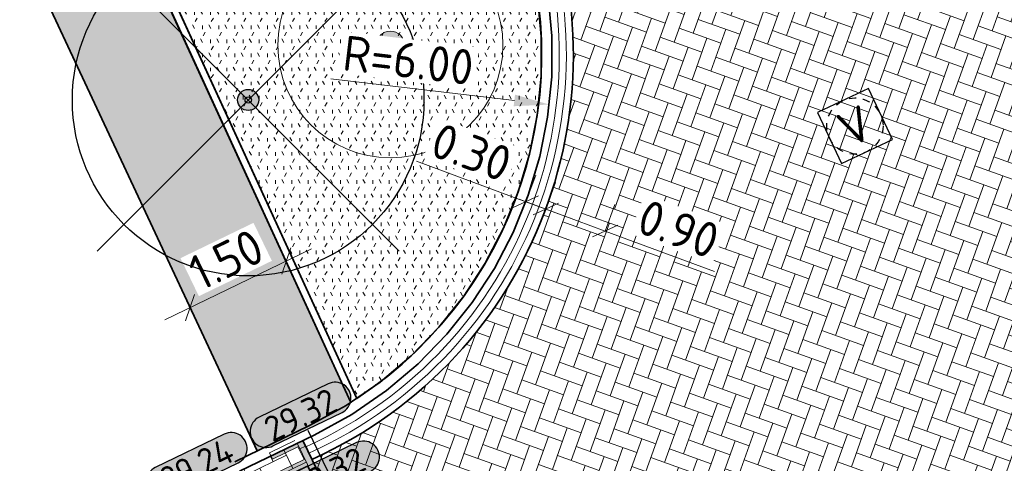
# Model space of a CAD drawing. Header units: metres. Extents: x 199937 to 201628, y 374508 to 375260.
# Tile 156 of 183: x 201397.63 to 201411.64, y 375044.18 to 375050.48. Entities that reach past the tile are written whole.
import ezdxf
from ezdxf.enums import TextEntityAlignment as Align

# ---------------------------------------------------------------- set-up
doc = ezdxf.new("R2010")
doc.units = ezdxf.units.M
for name, pattern in [('HIDDENX2', [0.75, 0.5, -0.25]), ('VH-OPSLUITBAND_100X200', [16, 8, -2, 4, -2]), ('VH-OPSLUITBAND_150X250', [24, 16, -2, 4, -2])]:
    doc.linetypes.add(name, pattern=pattern)
for name, color, linetype, lineweight in [('031___CL_DREMPEL TALUD', 250, 'Continuous', 18), ('B-WE-RI-VWA_RIOOLPUT_VALPUT-S', 20, 'Continuous', 25), ('N-WE-GR-BEPLANTING_CULTUUR-A', 92, 'Continuous', 0), ('N-WE-GR-GROENSTROOK-G', 90, 'Continuous', 35), ('N-WE-OG-HOOGTELIJN-G', 7, 'Continuous', 25), ('N-WE-VH-DREMPEL-G', 30, 'Continuous', 35), ('N-WE-VH-GOOT-G', 170, 'Continuous', 35), ('N-WE-VH-KANTOPSLUITING_OPSLUITBAND_100X200-G', 150, 'VH-OPSLUITBAND_100X200', 35), ('N-WE-VH-KANTOPSLUITING_OPSLUITBAND_150X250-G', 150, 'VH-OPSLUITBAND_150X250', 35), ('N-WE-VH-KANTVERHARDING_STREKLAAG-G', 60, 'Continuous', 18), ('N-WE-VH-VERHARDING_TEGEL-A', 252, 'Continuous', 18), ('N-WE-VH-VERHARDING_TEGEL-G', 252, 'Continuous', 35), ('N-WE-VW-MARKERING-V', 7, 'Continuous', 18), ('X-XX-AL-HOOGTELABEL-S', 7, 'Continuous', 25), ('X-XX-AL-M', 7, 'Continuous', 18), ('X-XX-AL-M-200', 7, 'Continuous', 18)]:
    doc.layers.add(name, color=color, linetype=linetype, lineweight=lineweight)
for name, color, linetype, lineweight, true_color in [('N-WE-GR-BOOM-S', 3, 'Continuous', 25, 0x00ff00), ('N-WE-VH-VERHARDING_BETONSTRAATSTEEN_ROOD-A', 7, 'Continuous', 0, 0xa92c0a), ('V-WE-GR-BOOM-S', 80, 'Continuous', 25, 0x3fff00)]:
    doc.layers.add(name, color=color, linetype=linetype, lineweight=lineweight, true_color=true_color)
doc.styles.add('NLCS-ISO', font='NLCS-ISO.ttf')
doc.styles.add('NLCS-ISO-ANNOTATIEF-T18', font='NLCS-ISO.ttf', dxfattribs={"height": 1.8})
doc.styles.add('NLCS-ISO-ANNOTATIEF-T25', font='NLCS-ISO.ttf', dxfattribs={"height": 2.5})
doc.styles.add('NLCS-ISO-M200-T25', font='NLCS-ISO.ttf', dxfattribs={"height": 0.5})
doc.dimstyles.new('NLCS-ANNOTATIEF-T25-SCHRAP_L2_H1', dxfattribs={"dimtxt": 2.5, "dimasz": 1.4, "dimexe": 2, "dimexo": 2, "dimgap": 0.7, "dimtad": 1, "dimzin": 0, "dimdsep": 46, "dimtxsty": 'NLCS-ISO-ANNOTATIEF-T25', "dimblk": 'OBLIQUE', "dimcen": 0, "dimdle": 2, "dimclrd": 256, "dimclre": 256, "dimclrt": 256, "dimadec": 1, "dimazin": 0, "dimtfac": 1, "dimtdec": 3, "dimtofl": 0, "dimtmove": 0, "dimatfit": 3, "dimldrblk": 'OBLIQUE', "dimfxl": 2, "dimfxlon": 1, "dimtfillclr": 256, "dimtolj": 1, "dimtzin": 0, "dimlwd": -1, "dimlwe": -1, "dimarcsym": 0})
doc.dimstyles.new('NLCS-M200-T25-PIJL_L2_H1', dxfattribs={"dimscale": 0.2, "dimtxt": 2.5, "dimasz": 2.5, "dimexe": 2, "dimexo": 2, "dimgap": 0.7, "dimtad": 1, "dimzin": 0, "dimdsep": 46, "dimtxsty": 'NLCS-ISO-M200-T25', "dimcen": 0, "dimdle": 2, "dimclrd": 256, "dimclre": 256, "dimclrt": 256, "dimadec": 1, "dimazin": 0, "dimtfac": 1, "dimtdec": 3, "dimtofl": 0, "dimtmove": 0, "dimatfit": 3, "dimfxl": 2, "dimfxlon": 1, "dimtfillclr": 256, "dimtolj": 1, "dimtzin": 0, "dimlwd": -1, "dimlwe": -1, "dimarcsym": 0})
doc.dimstyles.new('NLCS-M200-T25-SCHRAP_L2_H1', dxfattribs={"dimscale": 0.2, "dimtxt": 2.5, "dimasz": 1.4, "dimexe": 2, "dimexo": 2, "dimgap": 0.7, "dimtad": 1, "dimzin": 0, "dimdsep": 46, "dimtxsty": 'NLCS-ISO-M200-T25', "dimblk": 'OBLIQUE', "dimcen": 0, "dimdle": 2, "dimclrd": 256, "dimclre": 256, "dimclrt": 256, "dimadec": 1, "dimazin": 0, "dimtfac": 1, "dimtdec": 3, "dimtofl": 0, "dimtmove": 0, "dimatfit": 3, "dimldrblk": 'OBLIQUE', "dimfxl": 2, "dimfxlon": 1, "dimtfillclr": 256, "dimtolj": 1, "dimtzin": 0, "dimlwd": -1, "dimlwe": -1, "dimarcsym": 0})

# ---------------------------------------------------------------- blocks, each defined once
blk = doc.blocks.new('*U8')
at = {"flags": 128}
for points in [[(-2.74999999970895, -0.0999999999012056), (-2.74999999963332, -0.4999999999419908)], [(-2.649999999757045, -0.09999999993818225), (-2.649999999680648, -0.4999999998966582)], [(-2.649999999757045, -0.09999999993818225), (-2.449999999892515, -0.09999999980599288)], [(-2.449999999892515, -0.09999999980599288), (-2.449999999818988, -0.9999999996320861)], [(-2.349999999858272, -0.0999999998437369), (-2.349999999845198, -0.9999999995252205)], [(-2.349999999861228, -0.100000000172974), (-2.149999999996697, -0.1000000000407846)], [(-2.149999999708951, -0.09999999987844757), (-2.14999999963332, -0.4999999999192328)], [(-2.049999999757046, -0.09999999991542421), (-2.049999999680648, -0.4999999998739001)], [(-2.049999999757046, -0.09999999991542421), (-1.849999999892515, -0.09999999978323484)], [(-1.849999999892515, -0.09999999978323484), (-1.849999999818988, -0.9999999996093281)], [(-1.749999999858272, -0.09999999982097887), (-1.749999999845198, -0.9999999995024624)], [(-1.749999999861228, -0.100000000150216), (-1.549999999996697, -0.1000000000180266)], [(-1.54999999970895, -0.09999999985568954), (-1.54999999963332, -0.4999999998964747)], [(-1.449999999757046, -0.09999999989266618), (-1.449999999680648, -0.4999999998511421)], [(-1.449999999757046, -0.09999999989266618), (-1.249999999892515, -0.09999999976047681)], [(-1.249999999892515, -0.09999999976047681), (-1.249999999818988, -0.99999999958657)], [(-1.149999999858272, -0.09999999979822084), (-1.149999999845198, -0.9999999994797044)], [(-1.149999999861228, -0.1000000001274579), (-0.9499999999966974, -0.09999999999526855)], [(-0.9499999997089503, -0.09999999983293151), (-0.9499999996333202, -0.4999999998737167)], [(-0.8499999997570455, -0.09999999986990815), (-0.6499999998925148, -0.09999999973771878)], [(-0.8499999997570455, -0.09999999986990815), (-0.849999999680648, -0.4999999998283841)], [(-0.6499999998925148, -0.09999999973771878), (-0.6499999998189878, -0.999999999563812)], [(-0.5499999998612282, -0.1000000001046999), (-0.3499999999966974, -0.09999999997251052)], [(-0.5499999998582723, -0.09999999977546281), (-0.5499999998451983, -0.9999999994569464)], [(-0.3499999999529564, -0.09999999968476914), (-0.3499999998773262, -0.4999999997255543)], [(-0.2500000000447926, -0.1000000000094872), (-0.05000000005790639, -0.1000000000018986)], [(-0.2500000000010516, -0.09999999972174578), (-0.249999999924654, -0.4999999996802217)], [(-0.05000000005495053, -0.09999999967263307), (-0.04999999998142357, -0.9999999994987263)], [(0.04999999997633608, -0.1000000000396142), (0.2499999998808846, -0.1000000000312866)], [(0.04999999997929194, -0.0999999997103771), (0.04999999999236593, -0.9999999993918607)], [(0.249999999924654, -0.09999999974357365), (0.2500000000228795, -0.4999999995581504)], [(0.3499999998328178, -0.1000000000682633), (0.5499999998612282, -0.1000000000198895)], [(0.3499999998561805, -0.09999999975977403), (0.3500000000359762, -0.4999999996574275)], [(0.549999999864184, -0.09999999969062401), (0.549999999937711, -0.9999999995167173)], [(0.6499999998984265, -0.09999999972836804), (0.6499999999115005, -0.9999999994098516)], [(0.6499999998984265, -0.09999999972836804), (0.849999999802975, -0.09999999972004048)], [(0.8499999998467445, -0.09999999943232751), (0.8499999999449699, -0.4999999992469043)], [(0.9499999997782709, -0.09999999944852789), (0.9499999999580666, -0.4999999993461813)], [(0.9499999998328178, -0.0999999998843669), (1.149999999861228, -0.09999999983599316)], [(1.149999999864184, -0.09999999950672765), (1.149999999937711, -0.9999999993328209)], [(1.249999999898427, -0.09999999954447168), (1.449999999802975, -0.09999999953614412)], [(1.249999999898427, -0.09999999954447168), (1.249999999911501, -0.9999999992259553)], [(1.449999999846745, -0.09999999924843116), (1.44999999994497, -0.499999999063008)], [(1.549999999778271, -0.09999999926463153), (1.549999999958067, -0.499999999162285)], [(1.549999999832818, -0.09999999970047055), (1.749999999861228, -0.0999999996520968)], [(1.749999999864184, -0.0999999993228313), (1.749999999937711, -0.9999999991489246)], [(1.849999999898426, -0.09999999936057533), (2.049999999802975, -0.09999999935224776)], [(1.849999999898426, -0.09999999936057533), (1.8499999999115, -0.9999999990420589)], [(2.049999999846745, -0.0999999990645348), (2.04999999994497, -0.4999999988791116)], [(2.149999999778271, -0.09999999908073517), (2.149999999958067, -0.4999999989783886)], [(2.149999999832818, -0.09999999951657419), (2.349999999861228, -0.09999999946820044)], [(2.349999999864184, -0.09999999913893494), (2.349999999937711, -0.9999999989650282)], [(2.449999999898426, -0.09999999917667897), (2.649999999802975, -0.09999999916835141)], [(2.449999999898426, -0.09999999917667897), (2.4499999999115, -0.9999999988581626)], [(2.649999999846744, -0.09999999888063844), (2.64999999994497, -0.4999999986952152)], [(2.749999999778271, -0.09999999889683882), (2.749999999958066, -0.4999999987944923)], [(-2.649999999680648, -0.4999999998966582), (-2.749999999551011, -0.4999999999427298)], [(-2.049999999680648, -0.4999999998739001), (-2.149999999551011, -0.4999999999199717)], [(-1.449999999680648, -0.4999999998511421), (-1.549999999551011, -0.4999999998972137)], [(-0.849999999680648, -0.4999999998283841), (-0.9499999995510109, -0.4999999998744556)], [(-0.249999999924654, -0.4999999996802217), (-0.3499999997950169, -0.4999999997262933)], [(0.3500000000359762, -0.4999999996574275), (0.2500000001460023, -0.4999999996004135)], [(0.9499999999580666, -0.4999999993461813), (0.8500000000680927, -0.4999999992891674)], [(1.549999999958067, -0.499999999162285), (1.450000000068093, -0.499999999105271)], [(2.149999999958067, -0.4999999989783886), (2.050000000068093, -0.4999999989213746)], [(2.749999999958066, -0.4999999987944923), (2.650000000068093, -0.4999999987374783)], [(-2.449999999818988, -0.9999999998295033), (-2.349999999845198, -0.9999999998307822)], [(-1.849999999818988, -0.9999999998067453), (-1.749999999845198, -0.9999999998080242)], [(-1.249999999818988, -0.9999999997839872), (-1.149999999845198, -0.9999999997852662)], [(-0.6499999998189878, -0.9999999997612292), (-0.5499999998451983, -0.9999999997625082)], [(-0.04999999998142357, -0.9999999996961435), (0.04999999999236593, -0.9999999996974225)], [(0.549999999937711, -0.9999999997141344), (0.6499999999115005, -0.9999999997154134)], [(1.149999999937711, -0.9999999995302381), (1.249999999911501, -0.9999999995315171)], [(1.749999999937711, -0.9999999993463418), (1.8499999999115, -0.9999999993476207)], [(2.349999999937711, -0.9999999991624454), (2.4499999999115, -0.9999999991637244)]]:
    blk.add_lwpolyline(points, dxfattribs=at)
blk = doc.blocks.new('SGR-BOOM_01-SO')
at = {"linetype": 'ByBlock', "lineweight": 18}
h = blk.add_hatch(color=0, dxfattribs=at)
h.dxf.hatch_style = 1
edge = h.paths.add_edge_path()
edge.add_arc((0, 0), 0.25, 0, 360)
at = {"color": 0, "linetype": 'ByBlock', "lineweight": 18}
for radius in [2, 0.25]:
    blk.add_circle((0, 0), radius, dxfattribs=at)
blk = doc.blocks.new('_Oblique')
at = {"color": 0, "linetype": 'ByBlock', "lineweight": -2}
blk.add_line((-0.5, -0.5), (0.5, 0.5), dxfattribs=at)
blk = doc.blocks.new('*D133')
at = {"layer": 'Defpoints', "color": 0, "transparency": 16777216}
for p in [(201401.4251308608, 375047.0541971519), (201401.4251308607, 375047.0541971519), (201400.0565002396, 375046.3922520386)]:
    blk.add_point(p, dxfattribs=at)
at = {"layer": 'X-XX-AL-M', "transparency": 16777216}
for p, q in [((201401.4251308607, 375047.0541971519), (201401.2509694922, 375047.4142913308)), ((201399.6964060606, 375046.2180906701), (201401.7852250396, 375047.2283585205)), ((201400.0565002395, 375046.3922520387), (201399.882338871, 375046.7523462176))]:
    blk.add_line(p, q, dxfattribs=at)
at = {"layer": 'X-XX-AL-M', "transparency": 16777216, "xscale": 0.28, "yscale": 0.28, "zscale": 0.28}
for p, rotation in [((201401.4251308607, 375047.0541971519), 25.81096698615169), ((201400.0565002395, 375046.3922520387), 205.8109669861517)]:
    blk.add_blockref('_Oblique', p, dxfattribs=dict(at, rotation=rotation))
at = {"layer": 'X-XX-AL-M', "transparency": 16777216, "insert": (201400.5710082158, 375047.0743164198), "char_height": 0.5, "attachment_point": 5, "rotation": 25.81096698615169, "style": 'NLCS-ISO-ANNOTATIEF-T25', "bg_fill": 3, "box_fill_scale": 1.1, "bg_fill_color": 256, "bg_fill_true_color": 13158600, "bg_fill_transparency": 0}
blk.add_mtext('\\A1;1.50', dxfattribs=at)
blk = doc.blocks.new('*D253')
at = {"layer": 'Defpoints', "color": 0, "transparency": 16777216}
for p in [(201405.1147182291, 375047.791950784), (201405.958668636, 375047.4793044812), (201405.958668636, 375047.4793044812)]:
    blk.add_point(p, dxfattribs=at)
at = {"layer": 'X-XX-AL-M', "transparency": 16777216}
for p, q in [((201405.1147182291, 375047.791950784), (201405.2536721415, 375048.1670398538)), ((201404.7396291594, 375047.9309046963), (201405.958668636, 375047.4793044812)), ((201405.958668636, 375047.4793044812), (201406.0976225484, 375047.854393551)), ((201405.958668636, 375047.4793044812), (201407.5152882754, 375046.9026457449))]:
    blk.add_line(p, q, dxfattribs=at)
at = {"layer": 'X-XX-AL-M', "transparency": 16777216, "xscale": 0.28, "yscale": 0.28, "zscale": 0.28}
for p, rotation in [((201405.1147182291, 375047.791950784), 159.6725601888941), ((201405.958668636, 375047.4793044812), 339.6725601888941)]:
    blk.add_blockref('_Oblique', p, dxfattribs=dict(at, rotation=rotation))
at = {"layer": 'X-XX-AL-M', "transparency": 16777216, "insert": (201407.0037396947, 375047.5080530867), "char_height": 0.5, "attachment_point": 5, "rotation": 339.67256018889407, "style": 'NLCS-ISO-M200-T25', "bg_fill": 3, "box_fill_scale": 1.1, "bg_fill_color": 256, "bg_fill_true_color": 13158600, "bg_fill_transparency": 0}
blk.add_mtext('\\A1;0.90', dxfattribs=at)
blk = doc.blocks.new('*D254')
at = {"layer": 'Defpoints', "color": 0, "transparency": 16777216}
for p in [(201404.8334014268, 375047.8961662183), (201404.8334014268, 375047.8961662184), (201405.1147182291, 375047.791950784)]:
    blk.add_point(p, dxfattribs=at)
at = {"layer": 'X-XX-AL-M', "transparency": 16777216}
for p, q in [((201404.8334014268, 375047.8961662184), (201403.2767817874, 375048.4728249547)), ((201404.8334014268, 375047.8961662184), (201404.9723553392, 375048.2712552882)), ((201405.1147182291, 375047.7919507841), (201405.2536721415, 375048.1670398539)), ((201405.4898072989, 375047.6529968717), (201404.8334014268, 375047.8961662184))]:
    blk.add_line(p, q, dxfattribs=at)
at = {"layer": 'X-XX-AL-M', "transparency": 16777216, "xscale": 0.28, "yscale": 0.28, "zscale": 0.28}
for p, rotation in [((201404.8334014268, 375047.8961662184), 159.6725601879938), ((201405.1147182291, 375047.7919507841), 339.6725601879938)]:
    blk.add_blockref('_Oblique', p, dxfattribs=dict(at, rotation=rotation))
at = {"layer": 'X-XX-AL-M', "transparency": 16777216, "insert": (201404.0592904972, 375048.5988412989), "char_height": 0.5, "attachment_point": 5, "rotation": 339.67256018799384, "style": 'NLCS-ISO-M200-T25', "bg_fill": 3, "box_fill_scale": 1.1, "bg_fill_color": 256, "bg_fill_true_color": 13158600, "bg_fill_transparency": 0}
blk.add_mtext('\\A1;0.30', dxfattribs=at)
blk = doc.blocks.new('SRI-PUT_VALPUT-SO')
at = {"lineweight": -3, "flags": 128}
blk.add_lwpolyline([(-1.999999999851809, -2.00000000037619), (2.000000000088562, -2.000000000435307), (2.000000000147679, 1.99999999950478), (-2.00000000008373, 1.999999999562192)], close=True, dxfattribs=at)
at = {"linetype": 'HIDDENX2', "lineweight": -3, "ltscale": 0.25}
blk.add_circle((0, 0), 1.999999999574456, dxfattribs=at)
at = {"ltscale": 0.1, "style": 'NLCS-ISO'}
blk.add_text('V', height=2.5, dxfattribs=at).set_placement((-0.002795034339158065, -0.007140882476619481), align=Align.MIDDLE_CENTER)
blk = doc.blocks.new('V-SGR-BOOM_01')
at = {"ltscale": 0.1}
h = blk.add_hatch(color=256, dxfattribs=at)
edge = h.paths.add_edge_path()
edge.add_arc((1.70530256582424e-13, -1.70530256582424e-13), 0.15, 0, 360)
at = {"lineweight": -3}
for p, q in [((-2.146446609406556, 2.146446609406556), (2.146446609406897, -2.146446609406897)), ((2.146446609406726, 2.146446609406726), (-2.146446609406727, -2.146446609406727))]:
    blk.add_line(p, q, dxfattribs=at)
for centre, radius in [((0, 0), 2.5), ((7.366995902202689e-12, -5.115907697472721e-12), 0.04499999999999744)]:
    blk.add_circle(centre, radius)
at = {"ltscale": 0.1}
blk.add_circle((1.70530256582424e-13, -1.70530256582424e-13), 0.15, dxfattribs=at)
blk = doc.blocks.new('*U283')
h = blk.add_hatch(color=253)
h.dxf.hatch_style = 1
edge = h.paths.add_edge_path()
edge.add_line((2.726055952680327, 1.132202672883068), (-2.726055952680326, 1.132202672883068))
edge.add_arc((-2.726055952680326, 0), 1.132202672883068, 90, 270)
edge.add_line((-2.726055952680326, -1.132202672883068), (2.726055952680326, -1.132202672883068))
edge.add_arc((2.726055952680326, 3.697785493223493e-32), 1.132202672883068, 270, 450)
blk.add_lwpolyline([(2.726055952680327, 1.132202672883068), (-2.726055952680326, 1.132202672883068, 0.9999999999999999), (-2.726055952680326, -1.132202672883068), (2.726055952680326, -1.132202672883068, 0.9999999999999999)], format="xyb", close=True)
at = {"style": 'NLCS-ISO-ANNOTATIEF-T18'}
blk.add_attdef('HGT', text='', height=1.8, dxfattribs=at).set_placement((-0.002853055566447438, -0.0004570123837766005), align=Align.MIDDLE_CENTER)
blk = doc.blocks.new('*D558')
at = {"layer": 'Defpoints', "color": 0, "transparency": 16777216}
for p in [(201399.2070653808, 375049.9804749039), (201405.1656205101, 375049.2764715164)]:
    blk.add_point(p, dxfattribs=at)
at = {"layer": 'X-XX-AL-M-200', "transparency": 16777216}
blk.add_line((201402.0572409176, 375049.6437266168), (201404.6690742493, 375049.3351384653), dxfattribs=at)
blk.add_solid([(201404.6788520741, 375049.4178961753), (201404.6592964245, 375049.2523807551), (201405.1656205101, 375049.2764715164)], dxfattribs=at)
at = {"layer": 'X-XX-AL-M-200', "transparency": 16777216, "insert": (201403.1606446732, 375049.9060720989), "char_height": 0.5, "attachment_point": 5, "rotation": 353.2617409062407, "style": 'NLCS-ISO-M200-T25', "bg_fill": 3, "box_fill_scale": 1.1, "bg_fill_color": 256, "bg_fill_true_color": 13158600, "bg_fill_transparency": 0}
blk.add_mtext('\\A1;R=6.00', dxfattribs=at)

msp = doc.modelspace()

# ---------------------------------------------------------------- hatches: boundary and pattern name
at = {"layer": 'N-WE-GR-BEPLANTING_CULTUUR-A'}
h = msp.add_hatch(dxfattribs=at)
h.set_pattern_fill('AGR-BEPLANTING_SOORT_01-SO', color=256, scale=0.2, pattern_type=2)
h.set_pattern_definition([(59.99999999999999, (0, 0), (-0.1154700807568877, 0.1999999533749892), [0.0577352, -0.1732052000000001]), (120, (0, 0), (-0.2309400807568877, -4.662501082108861e-08), [0.0577352, -0.1732052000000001]), (270, (0, 0), (0.11547, -0.2000000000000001), [0.05, -0.35])])
edge = h.paths.add_edge_path()
edge.add_arc((201399.2070653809, 375049.9804749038), 5.849999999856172, 303.4342776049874, 385.3681995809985)
edge.add_line((201404.4929687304, 375052.4868120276), (201404.1502369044, 375053.2096386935))
edge.add_line((201404.1502369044, 375053.2096386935), (201399.6780422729, 375051.0878357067))
edge.add_line((201399.6780422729, 375051.0878357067), (201402.4302989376, 375045.0985423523))
at = {"layer": 'N-WE-VH-VERHARDING_BETONSTRAATSTEEN_ROOD-A'}
h = msp.add_hatch(dxfattribs=at)
h.set_pattern_fill('AVH-ROO_BSS_KEIFRMT_KEPER-SO', color=36, scale=2, angle=-19.74167357, pattern_type=2)
h.set_pattern_definition([(340.25832643, (201380.8364444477, 375114.1943056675), (0.2685910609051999, 0.1267234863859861), [0.6299999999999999, -0.21]), (250.25832643, (201380.9783120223, 375114.5896202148), (0.2685910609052, 0.126723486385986), [0.6299999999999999, -0.21])])
edge = h.paths.add_edge_path()
edge.add_line((201409.842999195, 375055.0235553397), (201404.8995766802, 375052.6796071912))
edge.add_arc((201399.2070653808, 375049.9804749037), 6.299999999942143, -64.16968448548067, 25.36819958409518, ccw=False)
edge.add_line((201401.9520220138, 375044.309918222), (201401.790203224, 375044.2315863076))
edge.add_line((201401.790203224, 375044.2315863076), (201403.8814258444, 375039.9115193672))
edge.add_arc((201406.6263824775, 375034.2409626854), 6.299999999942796, 25.402521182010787, 115.83031551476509, ccw=False)
edge.add_line((201412.3172759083, 375036.9435044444), (201417.3176767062, 375039.3246707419))
edge.add_line((201417.3176767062, 375039.3246707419), (201409.842999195, 375055.0235553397))
h = msp.add_hatch(dxfattribs=at)
h.set_pattern_fill('AVH-ROO_BSS_KEIFRMT_KEPER-SO', color=36, scale=2, angle=115.83, pattern_type=2)
h.set_pattern_definition([(115.83, (201109.114271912, 374903.0265801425), (-0.280516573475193, 0.09752154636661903), [0.63, -0.21]), (25.82999999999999, (201108.7362337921, 374902.8435851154), (-0.280516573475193, 0.09752154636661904), [0.63, -0.21])])
h.paths.add_polyline_path([(201400.7594026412, 375044.0659054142), (201401.6594910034, 375044.5016128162), (201404.0121380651, 375039.6414928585), (201403.1120497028, 375039.2057854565)])
at = {"layer": 'N-WE-VH-VERHARDING_TEGEL-A'}
h = msp.add_hatch(dxfattribs=at)
h.set_pattern_fill('AVH-TEGEL_300X300_HALFST-SO', color=256, scale=5, angle=115.44303439, pattern_type=2)
h.set_pattern_definition([(115.44303439, (201401.0731080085, 375044.2177613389), (-0.2643359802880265, 0.2064618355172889), [0.3, -0.3]), (205.44303439, (201401.0731080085, 375044.2177613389), (0.1288840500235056, -0.2709038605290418), [])])
edge = h.paths.add_edge_path()
edge.add_line((201376.9752212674, 375091.374895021), (201375.6376201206, 375090.6980507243))
edge.add_line((201375.6376201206, 375090.6980507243), (201377.1400000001, 375087.7289999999))
edge.add_line((201377.1400000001, 375087.7289999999), (201374.4300000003, 375086.4199999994))
edge.add_line((201374.4300000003, 375086.4199999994), (201378.0210000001, 375078.8639999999))
edge.add_line((201378.0210000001, 375078.8639999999), (201380.7320000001, 375080.1489999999))
edge.add_line((201380.7320000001, 375080.1489999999), (201383.339908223, 375074.5822153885))
edge.add_line((201383.339908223, 375074.5822153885), (201386.1263999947, 375075.9136218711))
edge.add_line((201386.1263999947, 375075.9136218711), (201389.5347019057, 375068.8166609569))
edge.add_line((201389.5347019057, 375068.8166609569), (201387.8, 375068.02))
edge.add_line((201387.8, 375068.02), (201388.5030000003, 375066.5490000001))
edge.add_line((201388.5030000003, 375066.5490000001), (201388.1421297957, 375066.3767281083))
edge.add_line((201388.1421297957, 375066.3767281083), (201389.0628853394, 375064.4553827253))
edge.add_line((201389.0628853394, 375064.4553827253), (201389.4210000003, 375064.627))
edge.add_line((201389.4210000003, 375064.627), (201390.1260000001, 375063.1500000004))
edge.add_line((201390.1260000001, 375063.1500000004), (201391.7957047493, 375063.9242207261))
edge.add_line((201391.7957047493, 375063.9242207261), (201395.4146780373, 375056.3851675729))
edge.add_line((201395.4146780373, 375056.3851675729), (201393.7030000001, 375055.5569999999))
edge.add_line((201393.7030000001, 375055.5569999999), (201394.405, 375054.086))
edge.add_line((201394.405, 375054.086), (201394.0439838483, 375053.9140339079))
edge.add_line((201394.0439838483, 375053.9140339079), (201394.9601806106, 375051.9910860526))
edge.add_line((201394.9601806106, 375051.9910860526), (201395.3210000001, 375052.1629999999))
edge.add_line((201395.3210000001, 375052.1629999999), (201396.0239999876, 375050.687999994))
edge.add_line((201396.0239999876, 375050.687999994), (201397.6983135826, 375051.4363360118))
edge.add_line((201397.6983135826, 375051.4363360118), (201401.0095747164, 375044.3536569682))
edge.add_line((201401.0095747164, 375044.3536569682), (201401.755953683, 375044.7149579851))
edge.add_arc((201399.2070653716, 375049.980474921), 5.850000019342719, 295.8303155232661, 302.4445854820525)
edge.add_line((201402.3454947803, 375045.0435972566), (201399.5871770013, 375051.0460804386))
edge.add_line((201399.5871770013, 375051.0460804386), (201387.4934558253, 375076.5519234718))
edge.add_line((201387.4934558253, 375076.5519234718), (201386.4026779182, 375078.8530461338))
edge.add_line((201386.4026779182, 375078.8530461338), (201383.3436004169, 375077.4029825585))
edge.add_line((201383.3436004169, 375077.4029825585), (201376.9752212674, 375091.374895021))
at = {"layer": 'N-WE-VW-MARKERING-V'}
h = msp.add_hatch(color=256, dxfattribs=at)
h.dxf.hatch_style = 1
h.paths.add_polyline_path([(201401.6594910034, 375044.5016128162), (201401.2094468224, 375044.2837591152), (201401.2311457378, 375044.2389332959), (201401.5911810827, 375044.4132162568), (201401.6783225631, 375044.2331985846), (201400.8682430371, 375043.8410619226), (201400.9118137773, 375043.7510530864), (201401.721893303, 375044.1431897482), (201401.8090347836, 375043.9631720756), (201401.4489994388, 375043.7888891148), (201401.4925701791, 375043.6988802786), (201401.8526055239, 375043.8731632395), (201401.9397470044, 375043.6931455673), (201401.1296674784, 375043.3010089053), (201401.1732382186, 375043.2110000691), (201401.9833177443, 375043.6031367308), (201402.0704592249, 375043.4231190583), (201401.7104238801, 375043.2488360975), (201401.7539946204, 375043.1588272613), (201402.1140299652, 375043.3331102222), (201402.2011714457, 375043.1530925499), (201401.3910919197, 375042.760955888), (201401.4346626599, 375042.6709470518), (201402.2447421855, 375043.0630837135), (201402.3318836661, 375042.883066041), (201401.9718483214, 375042.7087830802), (201402.0154190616, 375042.618774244), (201402.3754544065, 375042.7930572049), (201402.4625958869, 375042.6130395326), (201401.652516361, 375042.2209028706), (201401.6960871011, 375042.1308940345), (201402.5061666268, 375042.5230306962), (201402.5933081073, 375042.3430130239), (201402.2332727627, 375042.1687300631), (201402.2768435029, 375042.0787212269), (201402.6368788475, 375042.2530041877), (201402.7240203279, 375042.0729865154), (201401.9139408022, 375041.6808498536), (201401.9575115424, 375041.5908410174), (201402.7675910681, 375041.9829776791), (201402.8547325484, 375041.8029600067), (201402.494697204, 375041.628677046), (201402.5382679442, 375041.5386682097), (201402.8983032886, 375041.7129511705), (201402.9854447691, 375041.5329334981), (201402.1753652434, 375041.1407968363), (201402.2189359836, 375041.0507880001), (201403.0290155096, 375041.442924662), (201403.11615699, 375041.2629069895), (201402.7561216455, 375041.0886240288), (201402.7996923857, 375040.9986151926), (201403.15972773, 375041.1728981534), (201403.2468692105, 375040.9928804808), (201402.4367896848, 375040.600743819), (201402.480360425, 375040.5107349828), (201403.290439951, 375040.9028716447), (201403.3775814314, 375040.7228539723), (201403.0175460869, 375040.5485710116), (201403.0611168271, 375040.4585621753), (201403.4211521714, 375040.6328451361), (201403.5082936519, 375040.4528274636), (201402.6982141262, 375040.0606908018), (201402.7417848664, 375039.9706819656), (201403.5518643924, 375040.3628186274), (201403.6390058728, 375040.1828009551), (201403.2789705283, 375040.0085179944), (201403.3225412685, 375039.9185091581), (201403.6825766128, 375040.0927921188), (201403.7697180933, 375039.9127744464), (201402.9596385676, 375039.5206377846), (201403.0032093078, 375039.4306289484), (201403.8132888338, 375039.8227656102), (201403.9004303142, 375039.6427479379), (201403.5403949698, 375039.4684649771), (201403.5620938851, 375039.423639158), (201404.0121380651, 375039.6414928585)])

# ---------------------------------------------------------------- linework, layer by layer
at = {"layer": 'N-WE-GR-GROENSTROOK-G'}
msp.add_lwpolyline([(201404.1502217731, 375053.2096706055), (201399.6780422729, 375051.0878357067), (201402.4302989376, 375045.0985423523, 0.373556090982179), (201404.4929687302, 375052.4868120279)], format="xyb", close=True, dxfattribs=at)
at = {"layer": 'N-WE-OG-HOOGTELIJN-G'}
msp.add_lwpolyline([(201401.7341195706, 375044.6488386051), (201404.1739081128, 375039.608700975)], dxfattribs=at)
at = {"layer": 'N-WE-VH-DREMPEL-G'}
msp.add_lwpolyline([(201404.012138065, 375039.6414928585), (201401.6594910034, 375044.5016128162)], dxfattribs=at)
at = {"layer": 'N-WE-VH-GOOT-G'}
msp.add_lwpolyline([(201404.8995766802, 375052.6796071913), (201404.8995766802, 375052.6796071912, -0.4118532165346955), (201401.9520220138, 375044.309918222), (201401.790203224, 375044.2315863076)], format="xyb", dxfattribs=at)
at = {"layer": 'N-WE-VH-VERHARDING_TEGEL-G'}
for points in [[(201402.3454947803, 375045.0435972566), (201399.5871770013, 375051.0460804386), (201388.1361063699, 375075.1965636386), (201392.6539724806, 375077.3387321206), (201392.011321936, 375078.6940919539), (201387.4934558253, 375076.5519234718), (201386.4026779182, 375078.8530461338), (201383.3436004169, 375077.4029825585), (201381.850338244, 375080.6791267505), (201384.8599029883, 375082.106126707), (201384.345837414, 375083.1904527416), (201381.3525041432, 375081.7713504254), (201378.8702261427, 375087.2173469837), (201381.7776516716, 375088.6066419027), (201381.2632326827, 375089.6915594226), (201378.3675296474, 375088.3202385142), (201376.9752212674, 375091.374895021), (201384.0466322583, 375094.7278325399)], [(201387.8, 375068.02), (201388.5030000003, 375066.5490000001), (201388.1421297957, 375066.3767281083), (201389.0628853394, 375064.4553827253), (201389.4210000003, 375064.627), (201390.1260000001, 375063.1500000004), (201391.7957047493, 375063.9242207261), (201395.4146780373, 375056.3851675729), (201393.7030000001, 375055.5569999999), (201394.405, 375054.086), (201394.0439838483, 375053.9140339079), (201394.9601806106, 375051.9910860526), (201395.3210000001, 375052.1629999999), (201396.0239999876, 375050.687999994), (201397.6983135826, 375051.4363360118), (201401.0095747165, 375044.3536569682)]]:
    msp.add_lwpolyline(points, dxfattribs=at)

# ---------------------------------------------------------------- block references
at = {"layer": '031___CL_DREMPEL TALUD', "rotation": 295.8303155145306}
msp.add_blockref('*U8', (201402.8358145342, 375042.0715528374), dxfattribs=at)
at = {"layer": 'B-WE-RI-VWA_RIOOLPUT_VALPUT-S', "xscale": 0.2, "yscale": 0.2, "zscale": 0.2, "rotation": 25.29260843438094}
msp.add_blockref('SRI-PUT_VALPUT-SO', (201409.5129583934, 375048.9705199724, 29.18303112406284), dxfattribs=at)
at = {"layer": 'N-WE-GR-BOOM-S', "color": 3, "true_color": 0x00ff00, "xscale": 0.8, "yscale": 0.8, "zscale": 0.2}
msp.add_blockref('SGR-BOOM_01-SO', (201402.9067920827, 375050.1196809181), dxfattribs=at)
at = {"layer": 'X-XX-AL-HOOGTELABEL-S', "xscale": 0.2, "yscale": 0.2, "zscale": 0.2, "rotation": 25.83031551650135}
for p, values in [((201401.6286932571, 375044.8666292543), {'HGT': '29.32'}), ((201400.1510909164, 375044.1513636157), {'HGT': '29.24'}), ((201402.0335808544, 375044.0302087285), {'HGT': '29.32'})]:
    msp.add_blockref('*U283', p, dxfattribs=at).add_auto_attribs(values)

# ---------------------------------------------------------------- next in the draw order: dimensions: what is measured, and where the dimension line sits
at = {"layer": 'X-XX-AL-M'}
dim = msp.add_aligned_dim(p1=(201400.0565002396, 375046.3922520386), p2=(201401.4251308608, 375047.0541971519), distance=3.8015662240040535e-11, text='1.50', dimstyle='NLCS-ANNOTATIEF-T25-SCHRAP_L2_H1', override={"dimtfill": 1}, dxfattribs=at)
dim.commit()
dim.dimension.update_dxf_attribs({"geometry": '*D133', "text_midpoint": (201400.5710082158, 375047.0743164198)})

# ---------------------------------------------------------------- next in the draw order: linework, layer by layer
at = {"layer": 'N-WE-VH-KANTOPSLUITING_OPSLUITBAND_100X200-G'}
for points in [[(201399.5871770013, 375051.0460804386), (201402.3454947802, 375045.0435972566)], [(201399.6780422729, 375051.0878357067), (201402.4302989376, 375045.0985423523)]]:
    msp.add_lwpolyline(points, dxfattribs=at)
at = {"layer": 'N-WE-VH-KANTOPSLUITING_OPSLUITBAND_150X250-G'}
for points in [[(201404.2857577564, 375053.27393566), (201404.6285047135, 375052.5510770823, -0.4118532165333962), (201401.8213097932, 375044.5799447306), (201400.7594026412, 375044.0659054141)], [(201404.1502217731, 375053.2096706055), (201404.4929687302, 375052.4868120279, -0.4118532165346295), (201401.7559536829, 375044.714957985), (201400.6940465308, 375044.2009186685)]]:
    msp.add_lwpolyline(points, format="xyb", dxfattribs=at)
at = {"layer": 'N-WE-VH-KANTVERHARDING_STREKLAAG-G'}
for points in [[(201404.7188620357, 375052.593920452), (201404.7188620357, 375052.5939204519, -0.4118532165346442), (201401.8648805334, 375044.4899358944), (201401.7030617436, 375044.41160398)], [(201404.8092193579, 375052.6367638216), (201404.809219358, 375052.6367638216, -0.4118532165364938), (201401.9084512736, 375044.3999270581), (201401.7466324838, 375044.3215951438)]]:
    msp.add_lwpolyline(points, format="xyb", dxfattribs=at)

# ---------------------------------------------------------------- next in the draw order: dimensions: what is measured, and where the dimension line sits
at = {"layer": 'X-XX-AL-M'}
dim = msp.add_aligned_dim(p1=(201405.1147182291, 375047.791950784), p2=(201405.958668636, 375047.4793044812), distance=0, dimstyle='NLCS-M200-T25-SCHRAP_L2_H1', override={"dimtfill": 1}, dxfattribs=at)
dim.commit()
dim.dimension.update_dxf_attribs({"geometry": '*D253', "text_midpoint": (201407.0037396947, 375047.5080530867)})

# ---------------------------------------------------------------- next in the draw order: dimensions: what is measured, and where the dimension line sits
dim = msp.add_aligned_dim(p1=(201405.1147182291, 375047.791950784), p2=(201404.8334014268, 375047.8961662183), distance=-5.458263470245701e-11, dimstyle='NLCS-M200-T25-SCHRAP_L2_H1', override={"dimtfill": 1}, dxfattribs=at)
dim.commit()
dim.dimension.update_dxf_attribs({"geometry": '*D254', "text_midpoint": (201404.0592904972, 375048.5988412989)})

# ---------------------------------------------------------------- next in the draw order: block references
at = {"layer": 'V-WE-GR-BOOM-S'}
msp.add_blockref('V-SGR-BOOM_01', (201400.8838054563, 375049.3414361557, 29.48926267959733), dxfattribs=at)

# ---------------------------------------------------------------- next in the draw order: dimensions: what is measured, and where the dimension line sits
at = {"layer": 'X-XX-AL-M-200'}
dim = msp.add_radius_dim(center=(201399.2070653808, 375049.9804749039), mpoint=(201405.1656205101, 375049.2764715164), dimstyle='NLCS-M200-T25-PIJL_L2_H1', override={"dimpost": 'R=<>', "dimtfill": 1}, dxfattribs=at)
dim.commit()
dim.dimension.update_dxf_attribs({"geometry": '*D558', "text_midpoint": (201403.1148844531, 375049.5187660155), "dimtype": 164})

doc.saveas('drawing.dxf')
